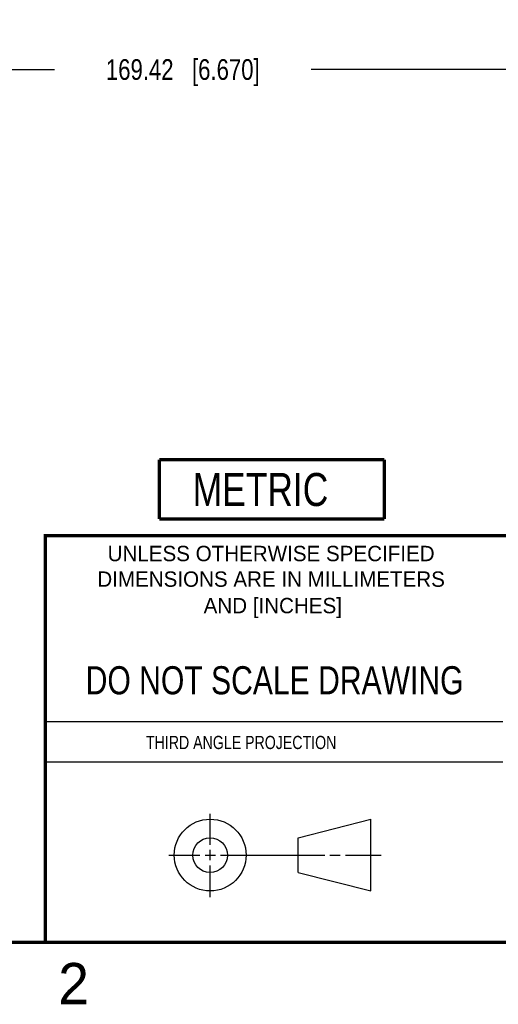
# Model space of a CAD drawing. Header units: inches. Extents: x 0 to 22, y 0 to 17.
# Tile 13 of 26: x 13.5 to 16.3, y 0.1 to 6.1. Entities that reach past the tile are written whole.
import ezdxf

# ---------------------------------------------------------------- set-up
doc = ezdxf.new("R2010")
doc.units = ezdxf.units.IN
doc.header["$LTSCALE"] = 1.21
doc.header["$MEASUREMENT"] = 0
doc.layers.get('0').update_dxf_attribs({"linetype": 'CONTINUOUS'})
doc.layers.add('DIMENSIONS', color=7, linetype='CONTINUOUS')
doc.styles.get("Standard").update_dxf_attribs({"font": 'txt', "width": 0.8})
doc.styles.add('TEXTSTYLE_2', font='txt')
doc.dimstyles.new('DIMSTYLE_1', dxfattribs={"dimtxt": 0.125, "dimasz": 0.18, "dimexe": 0.125, "dimexo": 0.0625, "dimgap": 0.0625, "dimtad": 0, "dimtih": 1, "dimtoh": 1, "dimzin": 0, "dimdsep": 46, "dimtxsty": 'STANDARD', "dimblk": '_FILLED', "dimblk1": '_FILLED', "dimblk2": '_FILLED', "dimcen": 0.09, "dimazin": 0, "dimtp": 0.01, "dimtm": 0.01, "dimtfac": 1, "dimtofl": 0, "dimtmove": 0, "dimatfit": 3, "dimldrblk": '_FILLED', "dimfxl": 1, "dimtolj": 1, "dimtzin": 0, "dimarcsym": 0})

# ---------------------------------------------------------------- blocks, each defined once
blk = doc.blocks.new('METRIC_BL1', base_point=(14.9784, 3.2396))
at = {"color": 7, "linetype": 'CONTINUOUS', "const_width": 0.02}
for points in [[(14.2984, 3.4196), (15.6584, 3.4196)], [(14.2984, 3.4196), (14.2984, 3.0596)], [(15.6584, 3.4196), (15.6584, 3.0596)], [(14.2984, 3.0596), (15.6584, 3.0596)]]:
    blk.add_lwpolyline(points, dxfattribs=at)
at = {"color": 2, "linetype": 'CONTINUOUS', "width": 0.8}
blk.add_text('METRIC', height=0.2, dxfattribs=at).set_placement((14.4997, 3.1385))
blk = doc.blocks.new('_FILLED')
at = {"color": 0, "linetype": 'BYBLOCK'}
blk.add_solid([(0, 0), (-1, 0.174), (-1, -0.174)], dxfattribs=at)
blk = doc.blocks.new('*D12')
at = {"layer": 'DIMENSIONS', "color": 2, "linetype": 'CONTINUOUS'}
for p, q in [((17.7754, 7.9403), (17.7754, 5.6536)), ((11.1054, 7.0896), (11.1054, 5.6536)), ((11.1054, 5.7786), (13.6654, 5.7786)), ((17.7754, 5.7786), (15.2154, 5.7786))]:
    blk.add_line(p, q, dxfattribs=at)
at = {"layer": 'DIMENSIONS', "color": 2, "linetype": 'CONTINUOUS', "xscale": 0.18, "yscale": 0.18, "zscale": 0.18, "rotation": 180}
blk.add_blockref('_FILLED', (11.1054, 5.7786), dxfattribs=at)
at = {"layer": 'DIMENSIONS', "color": 2, "linetype": 'CONTINUOUS', "xscale": 0.18, "yscale": 0.18, "zscale": 0.18}
blk.add_blockref('_FILLED', (17.7754, 5.7786), dxfattribs=at)
at = {"layer": 'DIMENSIONS', "color": 2, "linetype": 'CONTINUOUS', "insert": (14.4404, 5.8411), "char_height": 0.125, "width": 1.425, "attachment_point": 2, "line_spacing_factor": 0.9}
blk.add_mtext('169.42{\\ftxt.shx;\\W1.000000;\\H0.125000; }[6.670]', dxfattribs=at)

msp = doc.modelspace()

# ---------------------------------------------------------------- linework, layer by layer
at = {"color": 2, "linetype": 'CONTINUOUS'}
for p, q in [((13.61, 1.835), (16.375, 1.835)), ((16.375, 1.5888), (13.61, 1.5888)), ((14.6059, 1.0901), (14.6059, 1.2769)), ((14.3557, 1.0276), (14.5434, 1.0276)), ((14.5747, 1.0276), (14.6372, 1.0276)), ((14.6059, 0.9964), (14.6059, 1.0589)), ((14.6684, 1.0276), (15.2987, 1.0276)), ((15.3299, 1.0276), (15.3924, 1.0276)), ((15.4237, 1.0276), (15.6394, 1.0276)), ((14.6059, 0.7723), (14.6059, 0.9651))]:
    msp.add_line(p, q, dxfattribs=at)
at = {"color": 7, "linetype": 'CONTINUOUS'}
for p, q in [((15.1374, 1.132), (15.5769, 1.2447)), ((15.5769, 0.8105), (15.5769, 1.2447)), ((15.1374, 0.9219), (15.1374, 1.132)), ((15.1374, 0.9219), (15.5769, 0.8105))]:
    msp.add_line(p, q, dxfattribs=at)
at = {"color": 7, "linetype": 'CONTINUOUS', "const_width": 0.02}
for points in [[(13.6, 2.9595), (21.5, 2.96)], [(13.61, 0.5), (13.61, 2.96)], [(0.5, 0.5), (21.5, 0.5)]]:
    msp.add_lwpolyline(points, dxfattribs=at)
at = {"color": 7, "linetype": 'CONTINUOUS'}
for centre, radius in [((14.6059, 1.0276), 0.2171), ((14.6054, 1.0269), 0.105)]:
    msp.add_circle(centre, radius, dxfattribs=at)

# ---------------------------------------------------------------- block references
at = {"color": 2, "linetype": 'CONTINUOUS'}
msp.add_blockref('METRIC_BL1', (14.9784, 3.2396), dxfattribs=at)

# ---------------------------------------------------------------- texts
at = {"color": 2, "linetype": 'CONTINUOUS', "line_spacing_factor": 0.9, "style": 'TEXTSTYLE_2'}
for s, insert, char_height, width, attachment_point in [('UNLESS OTHERWISE SPECIFIED', (14.9742, 2.8979), 0.093, 2.418, 2), ('DIMENSIONS ARE IN MILLIMETERS', (14.9742, 2.7431), 0.093, 2.697, 2), ('AND [INCHES]', (14.9844, 2.5829), 0.093, 1.116, 2), ('2', (13.6875, 0.375), 0.25, 0.25, 1)]:
    msp.add_mtext(s, dxfattribs=dict(at, insert=insert, char_height=char_height, width=width, attachment_point=attachment_point))
at = {"color": 7, "linetype": 'CONTINUOUS', "insert": (14.9953, 2.1698), "char_height": 0.17, "width": 2.72, "attachment_point": 2, "line_spacing_factor": 0.9}
msp.add_mtext('DO NOT SCALE DRAWING', dxfattribs=at)
at = {"color": 2, "linetype": 'CONTINUOUS', "insert": (14.2178, 1.7486), "char_height": 0.08, "width": 1.408, "attachment_point": 1, "line_spacing_factor": 0.9}
msp.add_mtext('THIRD ANGLE PROJECTION', dxfattribs=at)

# ---------------------------------------------------------------- dimensions: what is measured, and where the dimension line sits
at = {"layer": 'DIMENSIONS', "color": 2, "linetype": 'CONTINUOUS'}
dim = msp.add_linear_dim(base=(11.1054, 5.7786), p1=(17.7754, 8.0028), p2=(11.1054, 7.1521), angle=180, dimstyle='DIMSTYLE_1', dxfattribs=at)
dim.commit()
dim.dimension.update_dxf_attribs({"geometry": '*D12', "text_midpoint": (14.4404, 5.7786), "dimtype": 160})

doc.saveas('drawing.dxf')
